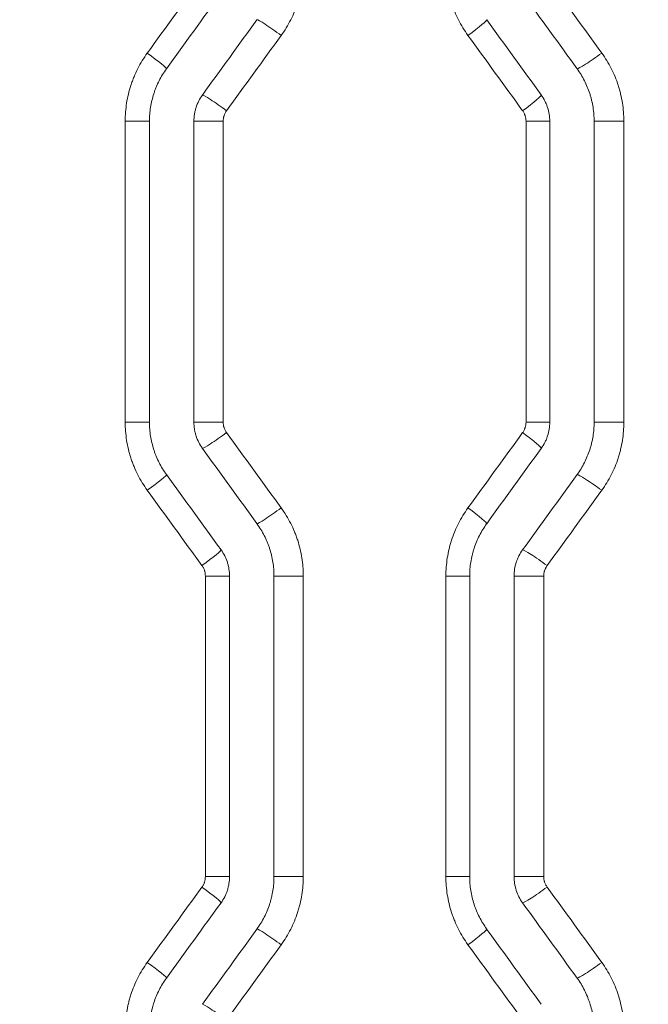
# Model space of a CAD drawing. Header units: millimetres. Extents: x 0 to 594, y 0 to 420.
# Tile 67 of 256: x 178.41 to 181.93, y 308.62 to 314.14. Entities that reach past the tile are written whole.
import ezdxf

# ---------------------------------------------------------------- set-up
doc = ezdxf.new("R2010")
doc.units = ezdxf.units.MM
doc.layers.add('1', color=7, linetype='Continuous', true_color=0xffffff)
doc.styles.add('Arial Unicode MS', font='txt')
doc.dimstyles.get("Standard").update_dxf_attribs({"dimtxt": 0.18, "dimasz": 0.18, "dimexe": 0.18, "dimexo": 0.0625, "dimgap": 0.09, "dimtad": 0, "dimtih": 1, "dimtoh": 1, "dimdec": 4, "dimzin": 0, "dimdsep": 46, "dimtxsty": 'Standard', "dimcen": 0.09, "dimadec": 0, "dimazin": 0, "dimtfac": 1, "dimtdec": 4, "dimtofl": 0, "dimtmove": 0, "dimatfit": 3, "dimfxl": 0, "dimtolj": 1, "dimtzin": 0, "dimarcsym": 0})

# ---------------------------------------------------------------- blocks, each defined once
blk = doc.blocks.new('_U7')
at = {"layer": '1', "color": 18, "lineweight": 13}
for p, q in [((142.2461, 334.5207), (158.2372, 334.5207)), ((156.2372, 334.5207), (156.2372, 246.0979)), ((142.2461, 295.1279), (158.2372, 295.1279)), ((156.2372, 246.0979), (161.2372, 246.0979))]:
    blk.add_line(p, q, dxfattribs=at)
at = {"layer": '1', "color": 18}
for points in [[(156.2372, 334.5207), (157.175, 331.0207), (155.2994, 331.0207)], [(156.2372, 295.1279), (155.2994, 298.6279), (157.175, 298.6279)]]:
    blk.add_solid(points, dxfattribs=at)
at = {"layer": '1', "color": 18, "linetype": 'Continuous', "lineweight": 13, "char_height": 2.5, "attachment_point": 7, "line_spacing_factor": 1.047437, "style": 'Arial Unicode MS'}
for s, insert in [('\\fArial Unicode MS|b0|i0;\\W1.0000;0.8', (162.8697, 244.2152)), ('\\fArial Unicode MS|b0|i0;\\W1.0000;CTRS', (169.9747, 244.2152)), ('\\fArial Unicode MS|b0|i0;\\W1.0000;FWD LIFTING POINTS ', (162.8697, 239.1709))]:
    blk.add_mtext(s, dxfattribs=dict(at, insert=insert))

msp = doc.modelspace()

# ---------------------------------------------------------------- linework, layer by layer
at = {"layer": '1', "color": 155, "linetype": 'Continuous', "lineweight": 13}
for p, q in [((179.1356, 313.5681), (178.9995, 313.5681)), ((178.9995, 311.8805), (178.9995, 313.5681)), ((179.3846, 313.5681), (179.5485, 313.5681)), ((179.5485, 313.5681), (179.5485, 311.8805)), ((181.3789, 313.5681), (181.2459, 313.5681)), ((181.2459, 311.8805), (181.2459, 313.5681)), ((181.6276, 313.5681), (181.7942, 313.5681)), ((181.7942, 313.5681), (181.7942, 311.8805)), ((178.9995, 311.8805), (179.1356, 311.8805)), ((179.5485, 311.8805), (179.3846, 311.8805)), ((181.2459, 311.8805), (181.3789, 311.8805)), ((181.7942, 311.8805), (181.6276, 311.8805)), ((179.4489, 311.0175), (179.5844, 311.0175)), ((179.4489, 309.3324), (179.4489, 311.0175)), ((179.9978, 311.0175), (179.8333, 311.0175)), ((179.9978, 311.0175), (179.9978, 309.3324)), ((180.7967, 311.0175), (180.9304, 311.0175)), ((180.7967, 309.3324), (180.7967, 311.0175)), ((181.3452, 311.0175), (181.1791, 311.0175)), ((181.3452, 311.0175), (181.3452, 309.3324)), ((179.4489, 309.3324), (179.5844, 309.3324)), ((179.9978, 309.3324), (179.8333, 309.3324)), ((180.7967, 309.3324), (180.9304, 309.3324)), ((181.3452, 309.3324), (181.1791, 309.3324))]:
    msp.add_line(p, q, dxfattribs=at)
at = {"layer": '1', "color": 155, "linetype": 'Continuous', "lineweight": 18}
for p, q in [((179.1356, 311.8805), (179.1356, 313.5681)), ((179.3846, 313.5681), (179.3846, 311.8805)), ((181.3789, 311.8805), (181.3789, 313.5681)), ((181.6276, 313.5681), (181.6276, 311.8805)), ((179.5844, 309.3324), (179.5844, 311.0175)), ((179.8333, 311.0175), (179.8333, 309.3324)), ((180.9304, 309.3324), (180.9304, 311.0175)), ((181.1791, 311.0175), (181.1791, 309.3324))]:
    msp.add_line(p, q, dxfattribs=at)
at = {"layer": '1', "color": 155, "linetype": 'Continuous', "lineweight": 13}
for centre, major_axis, ratio, start_param, end_param in [((169.0086, 305.2209), (-108.8021, -149.5809), 0.016504, 1.641187, 1.644015), ((179.8587, 314.049), (-0.1215, 0.088), 0.059088, 4.630999, 6.202244), ((180.9041, 314.0491), (0.1215, 0.088), 0.064745, 4.801556, 6.311483), ((169.1222, 325.1385), (108.3845, -149.0113), 0.016443, 1.481512, 1.484354), ((179.1095, 313.9501), (0.1215, -0.088), 0.055043, 6.254904, 7.778165), ((181.6528, 313.9503), (-0.1215, -0.088), 0.068796, 0.094297, 1.665541), ((179.5529, 313.6268), (-0.1215, 0.088), 0.057435, 4.633274, 6.204518), ((181.2099, 313.6269), (0.1215, 0.088), 0.066401, 4.803832, 6.311486), ((179.5529, 311.8219), (0.1215, 0.088), 0.057435, 3.220259, 4.791504), ((168.9385, 300.1367), (-109.2257, -150.1608), 0.016567, 1.657917, 1.660737), ((181.2099, 311.8218), (-0.1215, 0.088), 0.066401, 3.113292, 4.620946), ((179.1095, 311.4985), (-0.1215, -0.088), 0.055043, 1.646613, 3.169874), ((181.6528, 311.4983), (0.1215, -0.088), 0.068796, 1.476051, 3.047295), ((169.0459, 320.1954), (108.6004, -149.305), 0.016474, 1.497703, 1.500536), ((179.8587, 311.3997), (0.1215, 0.088), 0.059088, 3.222534, 4.793779), ((180.9041, 311.3995), (-0.1215, 0.088), 0.064745, 3.113295, 4.623222), ((179.4154, 311.0763), (-0.1215, -0.088), 0.056695, 1.648887, 3.169876), ((181.3471, 311.0761), (0.1215, -0.088), 0.06714, 1.478328, 3.049573), ((169.3423, 300.4128), (-107.0056, -147.123), 0.016236, 1.63999, 1.642865), ((179.4154, 309.2736), (-0.1215, 0.088), 0.056695, 3.113309, 4.634298), ((181.3471, 309.2738), (0.1215, 0.088), 0.06714, 3.233613, 4.804857), ((179.8587, 308.9502), (0.1215, -0.088), 0.059088, 1.489407, 3.060651), ((180.9041, 308.9503), (-0.1215, -0.088), 0.064745, 1.659963, 3.16989), ((167.9396, 321.1577), (113.6878, -156.2558), 0.017225, 1.477356, 1.480067), ((179.1095, 308.8514), (-0.1215, 0.088), 0.055043, 3.113312, 4.636573), ((181.6528, 308.8516), (0.1215, 0.088), 0.068796, 3.23589, 4.807134), ((179.5529, 308.528), (0.1215, -0.088), 0.057435, 1.491681, 3.062926)]:
    msp.add_ellipse(centre, major_axis=major_axis, ratio=ratio, start_param=start_param, end_param=end_param, dxfattribs=at)
at = {"layer": '1', "color": 155, "linetype": 'Continuous', "lineweight": 18}
for centre, major_axis, ratio, start_param, end_param in [((168.6621, 304.7254), (-111.1264, -152.9686), 0.016865, 1.642808, 1.645573), ((169.2008, 325.7406), (107.9108, -148.5666), 0.016389, 1.478858, 1.481709), ((168.5755, 304.1588), (-110.901, -152.6596), 0.016831, 1.645657, 1.648429), ((168.6365, 325.8012), (110.9833, -152.7701), 0.016842, 1.479372, 1.482144), ((169.1994, 320.7365), (107.6823, -148.2516), 0.016353, 1.495306, 1.498159), ((168.0303, 299.0738), (-113.6702, -156.4447), 0.017238, 1.661617, 1.664324), ((169.309, 320.1593), (107.694, -148.2671), 0.016354, 1.498219, 1.501071), ((168.6256, 299.1569), (-110.4612, -152.0557), 0.016765, 1.662019, 1.664804), ((168.88, 299.8168), (-109.9838, -151.4039), 0.016695, 1.642044, 1.644837), ((169.2782, 320.5677), (107.563, -148.0908), 0.016337, 1.47914, 1.482), ((168.4055, 298.909), (-111.7587, -153.8339), 0.016959, 1.646255, 1.649006), ((168.8336, 320.5156), (110.099, -151.5605), 0.016711, 1.48007, 1.482864)]:
    msp.add_ellipse(centre, major_axis=major_axis, ratio=ratio, start_param=start_param, end_param=end_param, dxfattribs=at)
at = {"layer": '1', "color": 155, "linetype": 'Continuous', "lineweight": 13}
for points, knots in [([(179.9978, 314.4312), (179.9978, 314.4269), (179.9977, 314.4226), (179.9975, 314.414), (179.9972, 314.4012), (179.9964, 314.3884), (179.9944, 314.363), (179.9904, 314.3293), (179.9838, 314.2961), (179.9759, 314.2631), (179.9714, 314.2468), (179.9648, 314.2265), (179.9634, 314.2224), (179.9606, 314.2143), (179.9592, 314.2103), (179.9547, 314.1982), (179.9516, 314.1902), (179.9418, 314.1666), (179.9276, 314.1357), (179.9111, 314.1061), (179.8933, 314.077), (179.8839, 314.0628), (179.8738, 314.049)], [0, 0, 0, 0, 0.03125, 0.03125, 0.0625, 0.125, 0.125, 0.25, 0.375, 0.375, 0.5, 0.5, 0.53125, 0.53125, 0.5625, 0.5625, 0.625, 0.625, 0.75, 0.875, 0.875, 1, 1, 1, 1]), ([(180.9206, 314.0491), (180.9106, 314.063), (180.9011, 314.0771), (180.8834, 314.1061), (180.8669, 314.1356), (180.8528, 314.1664), (180.8398, 314.1977), (180.8339, 314.2136), (180.8273, 314.234), (180.826, 314.238), (180.8235, 314.2462), (180.8223, 314.2504), (180.8188, 314.2627), (180.8167, 314.271), (180.8107, 314.2959), (180.8041, 314.3292), (180.8001, 314.363), (180.7974, 314.3969), (180.7967, 314.414), (180.7967, 314.4312)], [0, 0, 0, 0, 0.125, 0.125, 0.25, 0.375, 0.375, 0.5, 0.5, 0.53125, 0.53125, 0.5625, 0.5625, 0.625, 0.625, 0.75, 0.875, 0.875, 1, 1, 1, 1]), ([(178.9995, 313.5681), (178.9995, 313.5853), (179.0002, 313.6023), (179.0029, 313.6362), (179.0068, 313.6698), (179.0134, 313.703), (179.0213, 313.736), (179.0259, 313.7524), (179.0325, 313.7727), (179.0339, 313.7768), (179.0367, 313.7849), (179.0381, 313.7889), (179.0425, 313.801), (179.0457, 313.8089), (179.0554, 313.8326), (179.0696, 313.8634), (179.0862, 313.8931), (179.104, 313.9221), (179.1134, 313.9363), (179.1235, 313.9501)], [0, 0, 0, 0, 0.125, 0.125, 0.25, 0.375, 0.375, 0.5, 0.5, 0.53125, 0.53125, 0.5625, 0.5625, 0.625, 0.625, 0.75, 0.875, 0.875, 1, 1, 1, 1]), ([(181.6703, 313.9503), (181.6804, 313.9365), (181.6898, 313.9223), (181.7075, 313.8933), (181.724, 313.8637), (181.7382, 313.833), (181.7512, 313.8016), (181.7571, 313.7857), (181.7637, 313.7653), (181.765, 313.7612), (181.7675, 313.753), (181.7711, 313.7407), (181.7743, 313.7283), (181.7802, 313.7034), (181.7869, 313.67), (181.7909, 313.6363), (181.7935, 313.6023), (181.7942, 313.5853), (181.7942, 313.5681)], [0, 0, 0, 0, 0.125, 0.125, 0.25, 0.375, 0.375, 0.5, 0.5, 0.53125, 0.53125, 0.5625, 0.625, 0.625, 0.75, 0.875, 0.875, 1, 1, 1, 1]), ([(179.5675, 313.6268), (179.5667, 313.6257), (179.566, 313.6246), (179.5645, 313.6224), (179.5624, 313.6191), (179.5605, 313.6157), (179.557, 313.6088), (179.555, 313.604), (179.553, 313.5978), (179.5526, 313.5965), (179.5519, 313.594), (179.5515, 313.5927), (179.5506, 313.5889), (179.5501, 313.5863), (179.5489, 313.5786), (179.5485, 313.5734), (179.5485, 313.5681)], [0, 0, 0, 0, 0.0625, 0.0625, 0.125, 0.25, 0.25, 0.5, 0.5, 0.5625, 0.5625, 0.625, 0.625, 0.75, 0.75, 1, 1, 1, 1]), ([(181.2459, 313.5681), (181.2459, 313.5734), (181.2455, 313.5786), (181.2438, 313.5889), (181.2426, 313.5939), (181.2406, 313.6002), (181.2402, 313.6015), (181.2392, 313.6039), (181.2378, 313.6076), (181.2362, 313.6112), (181.2326, 313.6181), (181.2299, 313.6226), (181.2268, 313.6269)], [0, 0, 0, 0, 0.25, 0.25, 0.5, 0.5, 0.5625, 0.5625, 0.625, 0.75, 0.75, 1, 1, 1, 1]), ([(179.1235, 311.4985), (179.1134, 311.5124), (179.104, 311.5266), (179.0862, 311.5556), (179.0696, 311.5852), (179.0554, 311.6161), (179.0457, 311.6397), (179.0425, 311.6476), (179.0381, 311.6597), (179.0367, 311.6637), (179.0339, 311.6718), (179.0325, 311.6759), (179.0259, 311.6962), (179.0213, 311.7126), (179.0134, 311.7456), (179.0068, 311.7788), (179.0029, 311.8125), (179.0002, 311.8463), (178.9995, 311.8634), (178.9995, 311.8805)], [0, 0, 0, 0, 0.125, 0.125, 0.25, 0.375, 0.375, 0.4375, 0.4375, 0.46875, 0.46875, 0.5, 0.5, 0.625, 0.625, 0.75, 0.875, 0.875, 1, 1, 1, 1]), ([(179.5485, 311.8805), (179.5485, 311.8753), (179.5489, 311.8701), (179.5501, 311.8623), (179.5506, 311.8598), (179.5515, 311.8559), (179.5519, 311.8547), (179.5526, 311.8521), (179.553, 311.8509), (179.555, 311.8447), (179.557, 311.8399), (179.5605, 311.8329), (179.5624, 311.8295), (179.5645, 311.8262), (179.566, 311.824), (179.5667, 311.8229), (179.5675, 311.8219)], [0, 0, 0, 0, 0.25, 0.25, 0.375, 0.375, 0.4375, 0.4375, 0.5, 0.5, 0.75, 0.75, 0.875, 0.9375, 0.9375, 1, 1, 1, 1]), ([(181.2268, 311.8218), (181.2299, 311.826), (181.2326, 311.8305), (181.2362, 311.8375), (181.2378, 311.841), (181.2392, 311.8447), (181.2402, 311.8472), (181.2406, 311.8484), (181.2426, 311.8547), (181.2438, 311.8598), (181.2455, 311.8701), (181.2459, 311.8753), (181.2459, 311.8805)], [0, 0, 0, 0, 0.25, 0.25, 0.375, 0.4375, 0.4375, 0.5, 0.5, 0.75, 0.75, 1, 1, 1, 1]), ([(181.7942, 311.8805), (181.7942, 311.8634), (181.7935, 311.8463), (181.7909, 311.8123), (181.7869, 311.7786), (181.7802, 311.7452), (181.7743, 311.7204), (181.7711, 311.708), (181.7675, 311.6956), (181.765, 311.6874), (181.7637, 311.6833), (181.7571, 311.663), (181.7512, 311.647), (181.7382, 311.6156), (181.724, 311.5849), (181.7075, 311.5553), (181.6898, 311.5264), (181.6804, 311.5122), (181.6703, 311.4983)], [0, 0, 0, 0, 0.125, 0.125, 0.25, 0.375, 0.375, 0.4375, 0.46875, 0.46875, 0.5, 0.5, 0.625, 0.625, 0.75, 0.875, 0.875, 1, 1, 1, 1]), ([(179.8738, 311.3997), (179.8839, 311.3858), (179.8933, 311.3716), (179.9111, 311.3426), (179.9276, 311.3129), (179.9418, 311.282), (179.9516, 311.2584), (179.9547, 311.2504), (179.9592, 311.2384), (179.9606, 311.2343), (179.9634, 311.2262), (179.9648, 311.2222), (179.9714, 311.2019), (179.9759, 311.1855), (179.9838, 311.1525), (179.9904, 311.1193), (179.9944, 311.0856), (179.9964, 311.0602), (179.9972, 311.0475), (179.9975, 311.0346), (179.9977, 311.0261), (179.9978, 311.0218), (179.9978, 311.0175)], [0, 0, 0, 0, 0.125, 0.125, 0.25, 0.375, 0.375, 0.4375, 0.4375, 0.46875, 0.46875, 0.5, 0.5, 0.625, 0.625, 0.75, 0.875, 0.875, 0.9375, 0.96875, 0.96875, 1, 1, 1, 1]), ([(180.7967, 311.0175), (180.7967, 311.0347), (180.7974, 311.0517), (180.8001, 311.0857), (180.8041, 311.1194), (180.8107, 311.1528), (180.8167, 311.1776), (180.8188, 311.1859), (180.8223, 311.1983), (180.8235, 311.2024), (180.826, 311.2106), (180.8273, 311.2147), (180.8339, 311.235), (180.8398, 311.251), (180.8528, 311.2823), (180.8669, 311.313), (180.8834, 311.3425), (180.9011, 311.3715), (180.9106, 311.3857), (180.9206, 311.3995)], [0, 0, 0, 0, 0.125, 0.125, 0.25, 0.375, 0.375, 0.4375, 0.4375, 0.46875, 0.46875, 0.5, 0.5, 0.625, 0.625, 0.75, 0.875, 0.875, 1, 1, 1, 1]), ([(179.4489, 311.0175), (179.4489, 311.0228), (179.4485, 311.028), (179.4473, 311.0357), (179.4465, 311.0396), (179.4455, 311.0434), (179.4448, 311.0459), (179.4444, 311.0472), (179.4424, 311.0535), (179.4384, 311.0631), (179.4329, 311.072), (179.4298, 311.0763)], [0, 0, 0, 0, 0.25, 0.25, 0.375, 0.4375, 0.4375, 0.5, 0.5, 0.75, 1, 1, 1, 1]), ([(181.3642, 311.0761), (181.3611, 311.0718), (181.3557, 311.0629), (181.3517, 311.0533), (181.3497, 311.0471), (181.3493, 311.0458), (181.3486, 311.0433), (181.3483, 311.042), (181.3473, 311.0382), (181.3468, 311.0357), (181.3456, 311.028), (181.3452, 311.0228), (181.3452, 311.0175)], [0, 0, 0, 0, 0.25, 0.5, 0.5, 0.5625, 0.5625, 0.625, 0.625, 0.75, 0.75, 1, 1, 1, 1]), ([(179.4298, 309.2736), (179.4329, 309.2779), (179.4357, 309.2824), (179.4392, 309.2893), (179.4408, 309.2929), (179.4423, 309.2966), (179.4432, 309.299), (179.4436, 309.3003), (179.4457, 309.3066), (179.4469, 309.3116), (179.4485, 309.3219), (179.4489, 309.3271), (179.4489, 309.3324)], [0, 0, 0, 0, 0.25, 0.25, 0.375, 0.4375, 0.4375, 0.5, 0.5, 0.75, 0.75, 1, 1, 1, 1]), ([(179.9978, 309.3324), (179.9978, 309.3152), (179.9971, 309.2982), (179.9944, 309.2642), (179.9904, 309.2305), (179.9838, 309.1971), (179.9778, 309.1723), (179.9746, 309.1599), (179.971, 309.1475), (179.9685, 309.1393), (179.9672, 309.1352), (179.9606, 309.1149), (179.9547, 309.0989), (179.9417, 309.0676), (179.9276, 309.0368), (179.911, 309.0073), (179.8933, 308.9783), (179.8839, 308.9641), (179.8738, 308.9502)], [0, 0, 0, 0, 0.125, 0.125, 0.25, 0.375, 0.375, 0.4375, 0.46875, 0.46875, 0.5, 0.5, 0.625, 0.625, 0.75, 0.875, 0.875, 1, 1, 1, 1]), ([(180.9206, 308.9503), (180.9106, 308.9642), (180.9011, 308.9784), (180.8834, 309.0074), (180.8668, 309.037), (180.8526, 309.0679), (180.8429, 309.0915), (180.8398, 309.0995), (180.8353, 309.1115), (180.8339, 309.1156), (180.8311, 309.1237), (180.8297, 309.1277), (180.8231, 309.1481), (180.8185, 309.1644), (180.8106, 309.1974), (180.8041, 309.2306), (180.8001, 309.2643), (180.7974, 309.2982), (180.7967, 309.3152), (180.7967, 309.3324)], [0, 0, 0, 0, 0.125, 0.125, 0.25, 0.375, 0.375, 0.4375, 0.4375, 0.46875, 0.46875, 0.5, 0.5, 0.625, 0.625, 0.75, 0.875, 0.875, 1, 1, 1, 1]), ([(181.3452, 309.3324), (181.3452, 309.3271), (181.3456, 309.3219), (181.3468, 309.3142), (181.3474, 309.3116), (181.3483, 309.3078), (181.3486, 309.3065), (181.3493, 309.304), (181.3497, 309.3028), (181.3517, 309.2966), (181.3537, 309.2918), (181.3572, 309.2848), (181.3585, 309.2826), (181.3612, 309.2781), (181.3627, 309.2759), (181.3642, 309.2738)], [0, 0, 0, 0, 0.25, 0.25, 0.375, 0.375, 0.4375, 0.4375, 0.5, 0.5, 0.75, 0.75, 0.875, 0.875, 1, 1, 1, 1]), ([(178.9995, 308.4693), (178.9995, 308.4865), (179.0002, 308.5036), (179.0029, 308.5375), (179.0069, 308.5713), (179.0135, 308.6046), (179.0195, 308.6295), (179.0216, 308.6378), (179.0251, 308.6501), (179.0263, 308.6542), (179.0288, 308.6624), (179.0301, 308.6665), (179.0367, 308.6868), (179.0426, 308.7028), (179.0556, 308.7341), (179.0697, 308.7648), (179.0862, 308.7944), (179.104, 308.8234), (179.1134, 308.8375), (179.1235, 308.8514)], [0, 0, 0, 0, 0.125, 0.125, 0.25, 0.375, 0.375, 0.4375, 0.4375, 0.46875, 0.46875, 0.5, 0.5, 0.625, 0.625, 0.75, 0.875, 0.875, 1, 1, 1, 1]), ([(181.6703, 308.8516), (181.6804, 308.8377), (181.6898, 308.8235), (181.7076, 308.7945), (181.7241, 308.7649), (181.7383, 308.734), (181.7481, 308.7103), (181.7512, 308.7024), (181.7556, 308.6903), (181.7571, 308.6863), (181.7599, 308.6782), (181.7612, 308.6741), (181.7678, 308.6538), (181.7724, 308.6374), (181.7803, 308.6044), (181.7869, 308.5712), (181.7909, 308.5375), (181.7929, 308.5121), (181.7936, 308.4993), (181.794, 308.4865), (181.7942, 308.4779), (181.7942, 308.4736), (181.7942, 308.4693)], [0, 0, 0, 0, 0.125, 0.125, 0.25, 0.375, 0.375, 0.4375, 0.4375, 0.46875, 0.46875, 0.5, 0.5, 0.625, 0.625, 0.75, 0.875, 0.875, 0.9375, 0.96875, 0.96875, 1, 1, 1, 1])]:
    msp.add_open_spline(points, degree=3, knots=knots, dxfattribs=at)
for points in [[(181.3642, 314.3725), (181.4663, 314.2318), (181.5683, 314.0911), (181.6703, 313.9503)], [(179.8738, 314.049), (179.7717, 313.9082), (179.6696, 313.7675), (179.5675, 313.6268)], [(179.5675, 311.8219), (179.6696, 311.6811), (179.7717, 311.5404), (179.8738, 311.3997)], [(181.6703, 311.4983), (181.5683, 311.3576), (181.4663, 311.2168), (181.3642, 311.0761)], [(181.3642, 309.2738), (181.4663, 309.1331), (181.5683, 308.9923), (181.6703, 308.8516)], [(179.8738, 308.9502), (179.7717, 308.8095), (179.6696, 308.6688), (179.5675, 308.528)]]:
    msp.add_open_spline(points, degree=3, dxfattribs=at)
at = {"layer": '1', "color": 155, "linetype": 'Continuous', "lineweight": 18}
for points, knots in [([(179.2307, 313.862), (179.223, 313.8513), (179.2157, 313.8404), (179.2021, 313.8181), (179.1894, 313.7953), (179.1785, 313.7715), (179.171, 313.7534), (179.1686, 313.7472), (179.1652, 313.738), (179.1641, 313.7349), (179.1619, 313.7286), (179.1609, 313.7255), (179.1558, 313.7099), (179.1523, 313.6973), (179.1462, 313.6719), (179.1412, 313.6464), (179.1381, 313.6205), (179.1361, 313.5944), (179.1356, 313.5813), (179.1356, 313.5681)], [0, 0, 0, 0, 0.125, 0.125, 0.25, 0.375, 0.375, 0.4375, 0.4375, 0.46875, 0.46875, 0.5, 0.5, 0.625, 0.625, 0.75, 0.875, 0.875, 1, 1, 1, 1]), ([(181.5324, 313.862), (181.5401, 313.8513), (181.5474, 313.8404), (181.561, 313.8181), (181.5737, 313.7954), (181.5845, 313.7718), (181.5945, 313.7477), (181.599, 313.7354), (181.6041, 313.7198), (181.6051, 313.7166), (181.607, 313.7103), (181.6079, 313.7071), (181.6106, 313.6976), (181.6122, 313.6913), (181.6168, 313.6721), (181.6219, 313.6465), (181.625, 313.6205), (181.627, 313.5944), (181.6276, 313.5813), (181.6276, 313.5681)], [0, 0, 0, 0, 0.125, 0.125, 0.25, 0.375, 0.375, 0.5, 0.5, 0.53125, 0.53125, 0.5625, 0.5625, 0.625, 0.625, 0.75, 0.875, 0.875, 1, 1, 1, 1]), ([(179.4322, 313.715), (179.4244, 313.7044), (179.4177, 313.6932), (179.4059, 313.67), (179.4009, 313.658), (179.3958, 313.6424), (179.3948, 313.6392), (179.3931, 313.6329), (179.3922, 313.6297), (179.3899, 313.6201), (179.3887, 313.6137), (179.3856, 313.5943), (179.3846, 313.5813), (179.3846, 313.5681)], [0, 0, 0, 0, 0.25, 0.25, 0.5, 0.5, 0.5625, 0.5625, 0.625, 0.625, 0.75, 0.75, 1, 1, 1, 1]), ([(181.3312, 313.715), (181.3389, 313.7044), (181.3457, 313.6932), (181.3546, 313.6757), (181.3573, 313.6698), (181.3611, 313.6607), (181.3623, 313.6577), (181.3646, 313.6515), (181.3656, 313.6484), (181.3707, 313.6327), (181.3737, 313.62), (181.3778, 313.5943), (181.3788, 313.5813), (181.3788, 313.5681)], [0, 0, 0, 0, 0.25, 0.25, 0.375, 0.375, 0.4375, 0.4375, 0.5, 0.5, 0.75, 0.75, 1, 1, 1, 1]), ([(179.1356, 311.8805), (179.1356, 311.8673), (179.1361, 311.8542), (179.1381, 311.8282), (179.1412, 311.8023), (179.1462, 311.7767), (179.1523, 311.7514), (179.1558, 311.7388), (179.1609, 311.7231), (179.1619, 311.72), (179.1641, 311.7138), (179.1652, 311.7107), (179.1686, 311.7014), (179.171, 311.6953), (179.1785, 311.6771), (179.1894, 311.6534), (179.2021, 311.6306), (179.2157, 311.6082), (179.223, 311.5973), (179.2307, 311.5867)], [0, 0, 0, 0, 0.125, 0.125, 0.25, 0.375, 0.375, 0.5, 0.5, 0.53125, 0.53125, 0.5625, 0.5625, 0.625, 0.625, 0.75, 0.875, 0.875, 1, 1, 1, 1]), ([(179.3846, 311.8805), (179.3846, 311.8673), (179.3856, 311.8543), (179.3887, 311.8349), (179.3899, 311.8285), (179.3922, 311.819), (179.3931, 311.8158), (179.3948, 311.8094), (179.3958, 311.8063), (179.4009, 311.7906), (179.4059, 311.7786), (179.4177, 311.7554), (179.4244, 311.7443), (179.4322, 311.7336)], [0, 0, 0, 0, 0.25, 0.25, 0.375, 0.375, 0.4375, 0.4375, 0.5, 0.5, 0.75, 0.75, 1, 1, 1, 1]), ([(181.3788, 311.8805), (181.3788, 311.8673), (181.3778, 311.8543), (181.3737, 311.8286), (181.3707, 311.8159), (181.3656, 311.8003), (181.3646, 311.7972), (181.3623, 311.791), (181.3611, 311.7879), (181.3573, 311.7788), (181.3546, 311.7729), (181.3457, 311.7554), (181.3389, 311.7443), (181.3312, 311.7336)], [0, 0, 0, 0, 0.25, 0.25, 0.5, 0.5, 0.5625, 0.5625, 0.625, 0.625, 0.75, 0.75, 1, 1, 1, 1]), ([(181.6276, 311.8805), (181.6276, 311.8673), (181.627, 311.8542), (181.625, 311.8281), (181.6219, 311.8021), (181.6168, 311.7765), (181.6122, 311.7574), (181.6106, 311.751), (181.6079, 311.7415), (181.607, 311.7383), (181.6051, 311.732), (181.6041, 311.7289), (181.599, 311.7132), (181.5945, 311.701), (181.5845, 311.6769), (181.5737, 311.6532), (181.561, 311.6305), (181.5474, 311.6082), (181.5401, 311.5973), (181.5324, 311.5867)], [0, 0, 0, 0, 0.125, 0.125, 0.25, 0.375, 0.375, 0.4375, 0.4375, 0.46875, 0.46875, 0.5, 0.5, 0.625, 0.625, 0.75, 0.875, 0.875, 1, 1, 1, 1]), ([(179.7381, 311.3114), (179.7458, 311.3007), (179.7531, 311.2898), (179.7667, 311.2675), (179.7794, 311.2447), (179.7904, 311.2209), (179.7979, 311.2027), (179.8002, 311.1966), (179.8037, 311.1874), (179.8048, 311.1843), (179.8069, 311.178), (179.808, 311.1749), (179.813, 311.1593), (179.8165, 311.1467), (179.8226, 311.1213), (179.8277, 311.0957), (179.8307, 311.0699), (179.8328, 311.0438), (179.8333, 311.0307), (179.8333, 311.0175)], [0, 0, 0, 0, 0.125, 0.125, 0.25, 0.375, 0.375, 0.4375, 0.4375, 0.46875, 0.46875, 0.5, 0.5, 0.625, 0.625, 0.75, 0.875, 0.875, 1, 1, 1, 1]), ([(181.0254, 311.3114), (181.0177, 311.3007), (181.0104, 311.2898), (180.9969, 311.2675), (180.9842, 311.2448), (180.9733, 311.2212), (180.9634, 311.1971), (180.9588, 311.1848), (180.9538, 311.1692), (180.9528, 311.166), (180.9509, 311.1597), (180.95, 311.1566), (180.9473, 311.1471), (180.9456, 311.1407), (180.941, 311.1216), (180.936, 311.0959), (180.9329, 311.0699), (180.9308, 311.0438), (180.9303, 311.0307), (180.9303, 311.0175)], [0, 0, 0, 0, 0.125, 0.125, 0.25, 0.375, 0.375, 0.5, 0.5, 0.53125, 0.53125, 0.5625, 0.5625, 0.625, 0.625, 0.75, 0.875, 0.875, 1, 1, 1, 1]), ([(179.5367, 311.1644), (179.5444, 311.1538), (179.5512, 311.1426), (179.563, 311.1194), (179.568, 311.1074), (179.5731, 311.0917), (179.5741, 311.0886), (179.5758, 311.0822), (179.5767, 311.0791), (179.579, 311.0695), (179.5802, 311.0631), (179.5833, 311.0437), (179.5843, 311.0307), (179.5843, 311.0175)], [0, 0, 0, 0, 0.25, 0.25, 0.5, 0.5, 0.5625, 0.5625, 0.625, 0.625, 0.75, 0.75, 1, 1, 1, 1]), ([(181.2267, 311.1644), (181.219, 311.1538), (181.2121, 311.1426), (181.2033, 311.1251), (181.2006, 311.1192), (181.1968, 311.1101), (181.1956, 311.1071), (181.1933, 311.1009), (181.1923, 311.0978), (181.1872, 311.0821), (181.1842, 311.0694), (181.1801, 311.0437), (181.1791, 311.0307), (181.1791, 311.0175)], [0, 0, 0, 0, 0.25, 0.25, 0.375, 0.375, 0.4375, 0.4375, 0.5, 0.5, 0.75, 0.75, 1, 1, 1, 1]), ([(179.5843, 309.3324), (179.5843, 309.3192), (179.5833, 309.3062), (179.5792, 309.2805), (179.5762, 309.2678), (179.5711, 309.2521), (179.5701, 309.249), (179.5678, 309.2428), (179.5666, 309.2398), (179.5628, 309.2307), (179.5601, 309.2248), (179.5512, 309.2073), (179.5444, 309.1961), (179.5367, 309.1855)], [0, 0, 0, 0, 0.25, 0.25, 0.5, 0.5, 0.5625, 0.5625, 0.625, 0.625, 0.75, 0.75, 1, 1, 1, 1]), ([(179.8333, 309.3324), (179.8333, 309.3192), (179.8328, 309.3061), (179.8307, 309.28), (179.8276, 309.254), (179.8226, 309.2284), (179.818, 309.2092), (179.8163, 309.2029), (179.8136, 309.1934), (179.8127, 309.1902), (179.8108, 309.1839), (179.8098, 309.1807), (179.8047, 309.1651), (179.8002, 309.1528), (179.7903, 309.1287), (179.7794, 309.1051), (179.7667, 309.0824), (179.7531, 309.0601), (179.7458, 309.0492), (179.7381, 309.0385)], [0, 0, 0, 0, 0.125, 0.125, 0.25, 0.375, 0.375, 0.4375, 0.4375, 0.46875, 0.46875, 0.5, 0.5, 0.625, 0.625, 0.75, 0.875, 0.875, 1, 1, 1, 1]), ([(180.9303, 309.3324), (180.9303, 309.3192), (180.9308, 309.3061), (180.9329, 309.28), (180.9359, 309.2541), (180.941, 309.2286), (180.947, 309.2032), (180.9506, 309.1906), (180.9556, 309.175), (180.9567, 309.1718), (180.9588, 309.1656), (180.9599, 309.1625), (180.9633, 309.1532), (180.9657, 309.1471), (180.9732, 309.1289), (180.9841, 309.1052), (180.9968, 309.0824), (181.0104, 309.0601), (181.0177, 309.0492), (181.0254, 309.0385)], [0, 0, 0, 0, 0.125, 0.125, 0.25, 0.375, 0.375, 0.5, 0.5, 0.53125, 0.53125, 0.5625, 0.5625, 0.625, 0.625, 0.75, 0.875, 0.875, 1, 1, 1, 1]), ([(181.1791, 309.3324), (181.1791, 309.3192), (181.1801, 309.3061), (181.1832, 309.2868), (181.1845, 309.2804), (181.1868, 309.2708), (181.1876, 309.2676), (181.1894, 309.2613), (181.1903, 309.2581), (181.1954, 309.2425), (181.2004, 309.2305), (181.2122, 309.2073), (181.219, 309.1961), (181.2267, 309.1855)], [0, 0, 0, 0, 0.25, 0.25, 0.375, 0.375, 0.4375, 0.4375, 0.5, 0.5, 0.75, 0.75, 1, 1, 1, 1]), ([(179.2307, 308.7632), (179.223, 308.7526), (179.2157, 308.7417), (179.2021, 308.7194), (179.1895, 308.6967), (179.1786, 308.673), (179.1686, 308.6489), (179.1641, 308.6367), (179.159, 308.621), (179.158, 308.6179), (179.1561, 308.6116), (179.1552, 308.6084), (179.1525, 308.5989), (179.1509, 308.5925), (179.1463, 308.5734), (179.1412, 308.5477), (179.1381, 308.5218), (179.1361, 308.4957), (179.1356, 308.4826), (179.1356, 308.4693)], [0, 0, 0, 0, 0.125, 0.125, 0.25, 0.375, 0.375, 0.5, 0.5, 0.53125, 0.53125, 0.5625, 0.5625, 0.625, 0.625, 0.75, 0.875, 0.875, 1, 1, 1, 1]), ([(181.5324, 308.7632), (181.5401, 308.7526), (181.5474, 308.7416), (181.561, 308.7193), (181.5737, 308.6965), (181.5846, 308.6728), (181.5921, 308.6546), (181.5945, 308.6485), (181.5979, 308.6392), (181.599, 308.6361), (181.6012, 308.6299), (181.6022, 308.6268), (181.6073, 308.6111), (181.6108, 308.5985), (181.6169, 308.5732), (181.6219, 308.5476), (181.625, 308.5217), (181.627, 308.4957), (181.6276, 308.4826), (181.6276, 308.4693)], [0, 0, 0, 0, 0.125, 0.125, 0.25, 0.375, 0.375, 0.4375, 0.4375, 0.46875, 0.46875, 0.5, 0.5, 0.625, 0.625, 0.75, 0.875, 0.875, 1, 1, 1, 1])]:
    msp.add_open_spline(points, degree=3, knots=knots, dxfattribs=at)

# ---------------------------------------------------------------- dimensions: what is measured, and where the dimension line sits
at = {"layer": '1', "color": 18, "linetype": 'Continuous', "lineweight": 13}
dim = msp.add_linear_dim(base=(156.2372, 295.1279), p1=(142.2461, 334.5207), p2=(142.2461, 295.1279), angle=90, text=' <> \\fArial Unicode MS|b0|i0;\\C18;{\\H1.00x;\\fArial Unicode MS|b0|i0;CTRS\\fArial Unicode MS|b0|i0;}\\C18;\\P\\fArial Unicode MS|b0|i0;\\C18;{\\H1.00x;\\fArial Unicode MS|b0|i0;FWD LIFTING POINTS \\fArial Unicode MS|b0|i0;}\\C18;', dimstyle='Standard', override={"dimtxt": 2.5, "dimasz": 3.5, "dimexe": 2, "dimexo": 0, "dimgap": 1.5, "dimtih": 1, "dimtoh": 1, "dimdec": 1, "dimlfac": 0.02, "dimzin": 8, "dimdsep": 46, "dimlunit": 2, "dimtxsty": 'Arial Unicode MS', "dimsah": 1, "dimse1": 0, "dimse2": 0, "dimsd1": 0, "dimsd2": 0, "dimclrd": 18, "dimclre": 18, "dimclrt": 18, "dimtol": 0, "dimtm": -0.1, "dimtfac": 1.4, "dimtdec": 2, "dimtofl": 1, "dimtmove": 1, "dimtzin": 8, "dimlwd": 13, "dimlwe": 13}, dxfattribs=at)
dim.commit()
dim.dimension.update_dxf_attribs({"geometry": '_U7', "text_midpoint": (181.2385, 243.592), "dimtype": 160})

doc.saveas('drawing.dxf')
